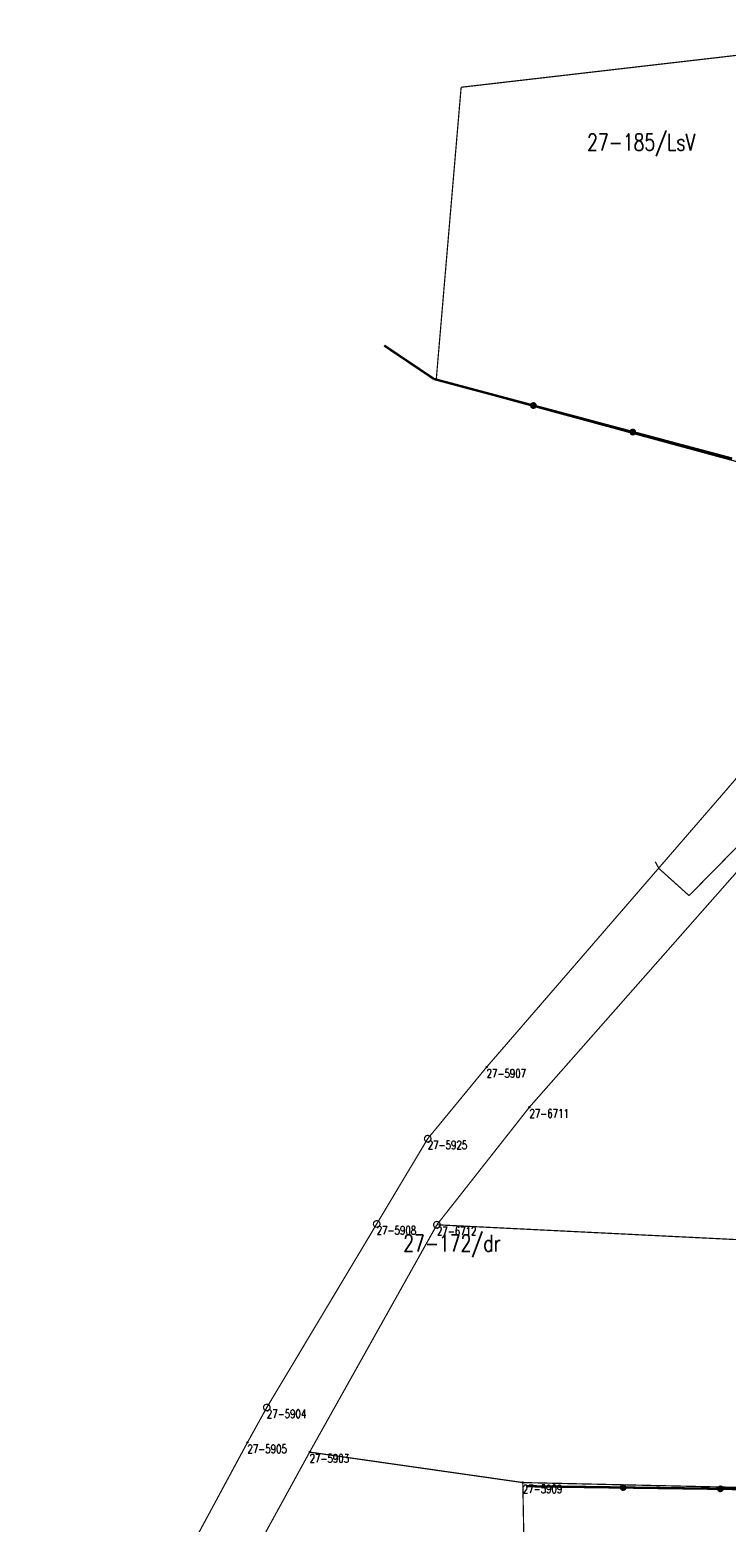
# Model space of a CAD drawing. Header units: metres. Extents: x 7542868 to 7543897, y 5828496 to 5830561.
# Tile 93 of 122: x 7543016 to 7543068, y 5830393 to 5830503. Entities that reach past the tile are written whole.
import ezdxf
from ezdxf.enums import TextEntityAlignment as Align

# ---------------------------------------------------------------- set-up
doc = ezdxf.new("R2010")
doc.units = ezdxf.units.M
doc.header["$MEASUREMENT"] = 0
for name, color, linetype in [('BDOT500_KTOK_L_4', 7, 'Continuous'), ('GESUT_SUPE_L_3', 7, 'Continuous'), ('GLOWNA_BAZA_DZIALKI', 7, 'Continuous'), ('GLOWNA_BAZA_NUMERY_PUNKTOW', 7, 'Continuous'), ('GLOWNA_BAZA_PUNKTY', 7, 'Continuous'), ('SZUMIN_511-1_DROGA_POM_UZUPEL__', 7, 'Continuous')]:
    doc.layers.add(name, color=color, linetype=linetype)
doc.styles.add('STYL_ARIAL', font='simplex', dxfattribs={"width": 0.75, "oblique": 0.1})

msp = doc.modelspace()

# ---------------------------------------------------------------- linework, layer by layer
at = {"layer": 'BDOT500_KTOK_L_4', "color": 7, "const_width": 0.175}
for points in [[(7543042.4583, 5830479.9129), (7543046.1562, 5830477.4282)], [(7543046.1562, 5830477.4282), (7543053.535, 5830475.4593)], [(7543053.4005, 5830475.3554), (7543053.3652, 5830475.4662), (7543053.4093, 5830475.5737), (7543053.5122, 5830475.6278), (7543053.6259, 5830475.603), (7543053.697, 5830475.511), (7543053.6923, 5830475.3948), (7543053.6141, 5830475.3088), (7543053.4988, 5830475.2932), (7543053.4005, 5830475.3554)], [(7543053.535, 5830475.4593), (7543060.9139, 5830473.4904)], [(7543060.7794, 5830473.3865), (7543060.744, 5830473.4973), (7543060.7881, 5830473.6048), (7543060.8911, 5830473.6589), (7543061.0047, 5830473.6341), (7543061.0758, 5830473.5421), (7543061.0712, 5830473.4259), (7543060.9929, 5830473.3399), (7543060.8777, 5830473.3243), (7543060.7794, 5830473.3865)], [(7543060.9139, 5830473.4904), (7543068.2927, 5830471.5215)], [(7543052.98, 5830395.26), (7543060.1988, 5830395.1625)], [(7543060.0642, 5830395.0585), (7543060.0289, 5830395.1693), (7543060.073, 5830395.2769), (7543060.176, 5830395.331), (7543060.2896, 5830395.3062), (7543060.3607, 5830395.2142), (7543060.356, 5830395.098), (7543060.2778, 5830395.012), (7543060.1625, 5830394.9964), (7543060.0642, 5830395.0585)], [(7543060.1988, 5830395.1625), (7543067.4175, 5830395.065)], [(7543067.283, 5830394.961), (7543067.2476, 5830395.0718), (7543067.2918, 5830395.1794), (7543067.3947, 5830395.2335), (7543067.5083, 5830395.2087), (7543067.5795, 5830395.1167), (7543067.5748, 5830395.0005), (7543067.4965, 5830394.9145), (7543067.3813, 5830394.8989), (7543067.283, 5830394.961)], [(7543067.4175, 5830395.065), (7543074.6363, 5830394.9675)]]:
    msp.add_lwpolyline(points, dxfattribs=at)
at = {"layer": 'GESUT_SUPE_L_3', "color": 1, "const_width": 0.09}
for points in [[(7543065.0931, 5830439.0883), (7543072.4811, 5830446.5819)], [(7543062.8547, 5830441.1051), (7543062.5829, 5830441.6055)], [(7543065.0931, 5830439.0883), (7543062.8547, 5830441.1051)]]:
    msp.add_lwpolyline(points, dxfattribs=at)
at = {"layer": 'GLOWNA_BAZA_DZIALKI', "color": 92, "lineweight": 20, "const_width": 0.09}
for points in [[(7543079.93, 5830460.88), (7543050.06, 5830426.36)], [(7543053.24, 5830423.39), (7543080.17, 5830453.92)], [(7543050.06, 5830426.36), (7543045.69, 5830421.05)], [(7543046.37, 5830414.66), (7543053.24, 5830423.39)], [(7543045.69, 5830421.05), (7543041.9, 5830414.72)], [(7543041.9, 5830414.72), (7543033.74, 5830401.1)], [(7543036.92, 5830397.79), (7543046.37, 5830414.66)], [(7543046.37, 5830414.66), (7543110.79, 5830411.48)], [(7543033.74, 5830401.1), (7543032.3, 5830398.5)], [(7543016.19, 5830360.01), (7543036.92, 5830397.79)], [(7543032.3, 5830398.5), (7543021.57, 5830378.6)], [(7543036.92, 5830397.79), (7543052.75, 5830395.53)], [(7543052.75, 5830395.53), (7543110.72, 5830394.23)], [(7543052.75, 5830395.53), (7543053.51, 5830353.98)]]:
    msp.add_lwpolyline(points, dxfattribs=at)
at = {"layer": 'GLOWNA_BAZA_PUNKTY', "color": 7, "const_width": 0.09}
for points in [[(7543050.06, 5830426.405), (7543050.0918, 5830426.3918), (7543050.105, 5830426.36), (7543050.0918, 5830426.3282), (7543050.06, 5830426.315), (7543050.0282, 5830426.3282), (7543050.015, 5830426.36), (7543050.0282, 5830426.3918), (7543050.06, 5830426.405)], [(7543053.24, 5830423.435), (7543053.2718, 5830423.4218), (7543053.285, 5830423.39), (7543053.2718, 5830423.3582), (7543053.24, 5830423.345), (7543053.2082, 5830423.3582), (7543053.195, 5830423.39), (7543053.2082, 5830423.4218), (7543053.24, 5830423.435)], [(7543045.69, 5830421.3), (7543045.8252, 5830421.2603), (7543045.9174, 5830421.1539), (7543045.9375, 5830421.0144), (7543045.8789, 5830420.8863), (7543045.7604, 5830420.8101), (7543045.6196, 5830420.8101), (7543045.5011, 5830420.8863), (7543045.4425, 5830421.0144), (7543045.4626, 5830421.1539), (7543045.5548, 5830421.2603), (7543045.69, 5830421.3)], [(7543041.9, 5830414.97), (7543042.0352, 5830414.9303), (7543042.1274, 5830414.8239), (7543042.1475, 5830414.6844), (7543042.0889, 5830414.5563), (7543041.9704, 5830414.4801), (7543041.8296, 5830414.4801), (7543041.7111, 5830414.5563), (7543041.6525, 5830414.6844), (7543041.6726, 5830414.8239), (7543041.7648, 5830414.9303), (7543041.9, 5830414.97)], [(7543046.37, 5830414.91), (7543046.5052, 5830414.8703), (7543046.5974, 5830414.7639), (7543046.6175, 5830414.6244), (7543046.5589, 5830414.4963), (7543046.4404, 5830414.4201), (7543046.2996, 5830414.4201), (7543046.1811, 5830414.4963), (7543046.1225, 5830414.6244), (7543046.1426, 5830414.7639), (7543046.2348, 5830414.8703), (7543046.37, 5830414.91)], [(7543033.74, 5830401.35), (7543033.8752, 5830401.3103), (7543033.9674, 5830401.2039), (7543033.9875, 5830401.0644), (7543033.9289, 5830400.9363), (7543033.8104, 5830400.8601), (7543033.6696, 5830400.8601), (7543033.5511, 5830400.9363), (7543033.4925, 5830401.0644), (7543033.5126, 5830401.2039), (7543033.6048, 5830401.3103), (7543033.74, 5830401.35)], [(7543032.3, 5830398.545), (7543032.3318, 5830398.5318), (7543032.345, 5830398.5), (7543032.3318, 5830398.4682), (7543032.3, 5830398.455), (7543032.2682, 5830398.4682), (7543032.255, 5830398.5), (7543032.2682, 5830398.5318), (7543032.3, 5830398.545)], [(7543036.92, 5830397.835), (7543036.9518, 5830397.8218), (7543036.965, 5830397.79), (7543036.9518, 5830397.7582), (7543036.92, 5830397.745), (7543036.8882, 5830397.7582), (7543036.875, 5830397.79), (7543036.8882, 5830397.8218), (7543036.92, 5830397.835)], [(7543052.75, 5830395.575), (7543052.7818, 5830395.5618), (7543052.795, 5830395.53), (7543052.7818, 5830395.4982), (7543052.75, 5830395.485), (7543052.7182, 5830395.4982), (7543052.705, 5830395.53), (7543052.7182, 5830395.5618), (7543052.75, 5830395.575)]]:
    msp.add_lwpolyline(points, dxfattribs=at)
at = {"layer": 'SZUMIN_511-1_DROGA_POM_UZUPEL__', "color": 3, "const_width": 0.09}
for points in [[(7543048.17, 5830499.08), (7543098.52, 5830504.91)], [(7543046.32, 5830477.36), (7543048.17, 5830499.08)], [(7543077.52, 5830468.88), (7543046.32, 5830477.36)]]:
    msp.add_lwpolyline(points, dxfattribs=at)
at = {"layer": 'SZUMIN_511-1_DROGA_POM_UZUPEL__', "color": 7, "const_width": 0.09}
for points in [[(7543048.17, 5830499.08), (7543098.52, 5830504.91)], [(7543046.32, 5830477.36), (7543048.17, 5830499.08)], [(7543077.52, 5830468.88), (7543046.32, 5830477.36)], [(7543050.06, 5830426.36), (7543079.93, 5830460.88)], [(7543080.17, 5830453.92), (7543053.24, 5830423.39)], [(7543045.69, 5830421.05), (7543050.06, 5830426.36)], [(7543053.24, 5830423.39), (7543046.37, 5830414.66)], [(7543041.9, 5830414.72), (7543045.69, 5830421.05)], [(7543033.74, 5830401.1), (7543041.9, 5830414.72)], [(7543046.37, 5830414.66), (7543036.92, 5830397.79)], [(7543032.3, 5830398.5), (7543033.74, 5830401.1)], [(7543036.92, 5830397.79), (7543016.19, 5830360.01)], [(7543021.57, 5830378.6), (7543032.3, 5830398.5)]]:
    msp.add_lwpolyline(points, dxfattribs=at)

# ---------------------------------------------------------------- texts
at = {"layer": 'GLOWNA_BAZA_NUMERY_PUNKTOW', "color": 7, "style": 'STYL_ARIAL', "width": 0.75}
for s, p in [('27-5907', (7543050.06, 5830426.2038)), ('27-6711', (7543053.24, 5830423.2337)), ('27-5925', (7543045.69, 5830420.8937)), ('27-5908', (7543041.9, 5830414.5637)), ('27-6712', (7543046.37, 5830414.5038)), ('27-5904', (7543033.74, 5830400.9437)), ('27-5905', (7543032.3, 5830398.3438)), ('27-5903', (7543036.92, 5830397.6338)), ('27-5909', (7543052.75, 5830395.3738))]:
    msp.add_text(s, height=0.625, dxfattribs=at).set_placement(p, align=Align.TOP_LEFT)
at = {"layer": 'SZUMIN_511-1_DROGA_POM_UZUPEL__', "color": 3, "style": 'STYL_ARIAL', "width": 0.75}
msp.add_text('27-185/LsV', height=1.25, dxfattribs=at).set_placement((7543057.52, 5830495.6275), align=Align.TOP_LEFT)
at = {"layer": 'SZUMIN_511-1_DROGA_POM_UZUPEL__', "color": 7, "style": 'STYL_ARIAL', "width": 0.75}
msp.add_text('27-172/dr', height=1.25, dxfattribs=at).set_placement((7543043.87, 5830413.9175), align=Align.TOP_LEFT)

doc.saveas('drawing.dxf')
